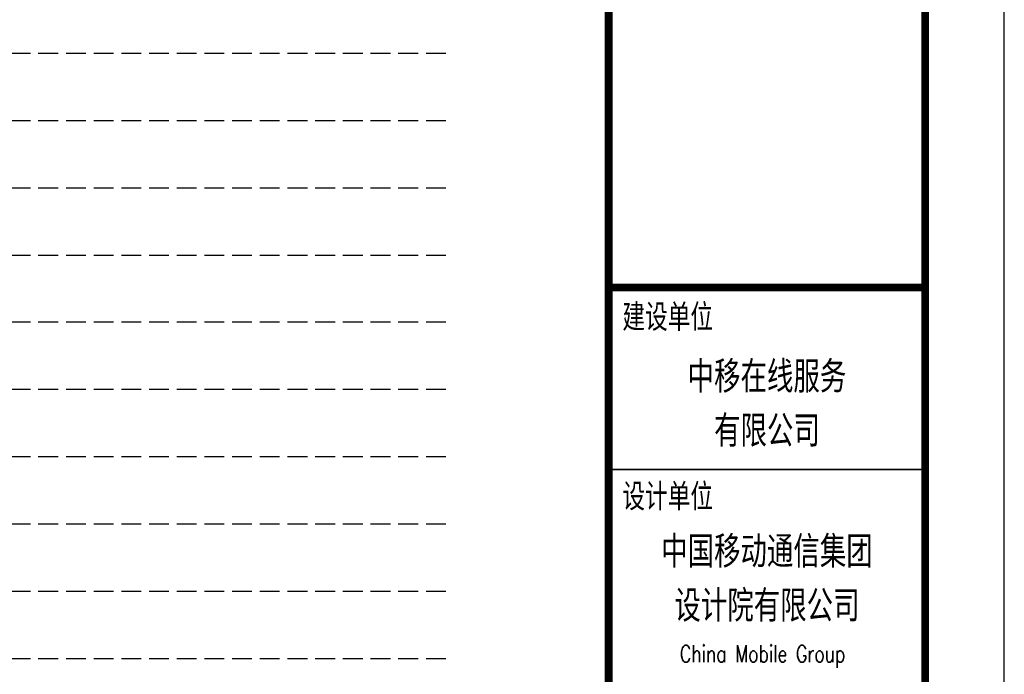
# Model space of a CAD drawing. Extents: x 1109697 to 1467097, y -139975 to 53891.
# Tile 246 of 256: x 1349552 to 1361997, y -116163 to -107888. Entities that reach past the tile are written whole.
import ezdxf
from ezdxf.enums import TextEntityAlignment as Align

# ---------------------------------------------------------------- set-up
doc = ezdxf.new("R2010")
doc.units = 0
doc.header["$LTSCALE"] = 1000
doc.header["$MEASUREMENT"] = 0
doc.linetypes.add('DASH', pattern=[0.35, 0.25, -0.1])
doc.layers.add('0稿纸', color=2, linetype='DASH', plot=False)
doc.layers.add('PUB_TEXT', color=7, linetype='Continuous')
doc.layers.add('PUB_TITLE', color=4, linetype='Continuous')
doc.layers.add('图框', color=4, linetype='Continuous', lineweight=35)
doc.styles.add('-黑体', font='simhei.ttf', dxfattribs={"width": 0.8})
doc.styles.add('TK', font='complex_.ttf', dxfattribs={"width": 0.75, "bigfont": 'china'})

# ---------------------------------------------------------------- blocks, each defined once
blk = doc.blocks.new('图签01')
at = {"layer": '图框', "color": 4}
blk.add_line((1793883, 108165), (1797883, 108165), dxfattribs=at)
at = {"layer": '图框', "linetype": 'Continuous', "const_width": 100}
blk.add_lwpolyline([(1793883, 110465), (1797883, 110465)], dxfattribs=at)
at = {"layer": '图框', "style": '-黑体', "width": 0.7}
for s, p in [('建设单位', (1794056, 109949)), ('设计单位', (1794056, 107680))]:
    blk.add_text(s, height=300, dxfattribs=at).set_placement(p)
for s, p in [('中移在线服务', (1795883, 109174)), ('有限公司', (1795883, 108489)), ('中国移动通信集团', (1795883, 106963)), ('设计院有限公司', (1795883, 106278))]:
    blk.add_text(s, height=350, dxfattribs=at).set_placement(p, align=Align.CENTER)
at = {"layer": '图框', "color": 4, "style": 'TK', "width": 0.75}
blk.add_text('China Mobile Group ', height=213.33, dxfattribs=at).set_placement((1795883, 105729), align=Align.CENTER)

msp = doc.modelspace()

# ---------------------------------------------------------------- linework, layer by layer
at = {"layer": '0稿纸'}
for p, q in [((1337538, -108313, 0), (1354938, -108313, 0)), ((1337538, -109163, 0), (1354938, -109163, 0)), ((1337538, -110013, 0), (1354938, -110013, 0)), ((1337538, -110863, 0), (1354938, -110863, 0)), ((1354938, -111713, 0), (1337538, -111713, 0)), ((1354938, -112563, 0), (1337538, -112563, 0)), ((1354938, -113413, 0), (1337538, -113413, 0)), ((1354938, -114263, 0), (1337538, -114263, 0)), ((1337538, -115113, 0), (1354938, -115113, 0)), ((1337538, -115963, 0), (1354938, -115963, 0))]:
    msp.add_line(p, q, dxfattribs=at)
at = {"layer": 'PUB_TITLE'}
msp.add_lwpolyline([(1277897, -139975), (1361997, -139975), (1361997, -80575), (1277897, -80575)], close=True, dxfattribs=at)
at = {"layer": 'PUB_TITLE', "const_width": 100}
msp.add_lwpolyline([(1280397, -138975), (1360997, -138975), (1360997, -81575), (1280397, -81575)], close=True, dxfattribs=at)
msp.add_lwpolyline([(1356997, -81575), (1356997, -138975)], dxfattribs=at)

# ---------------------------------------------------------------- block references
at = {"layer": 'PUB_TEXT'}
msp.add_blockref('图签01', (-436886, -221738), dxfattribs=at)

doc.saveas('drawing.dxf')
